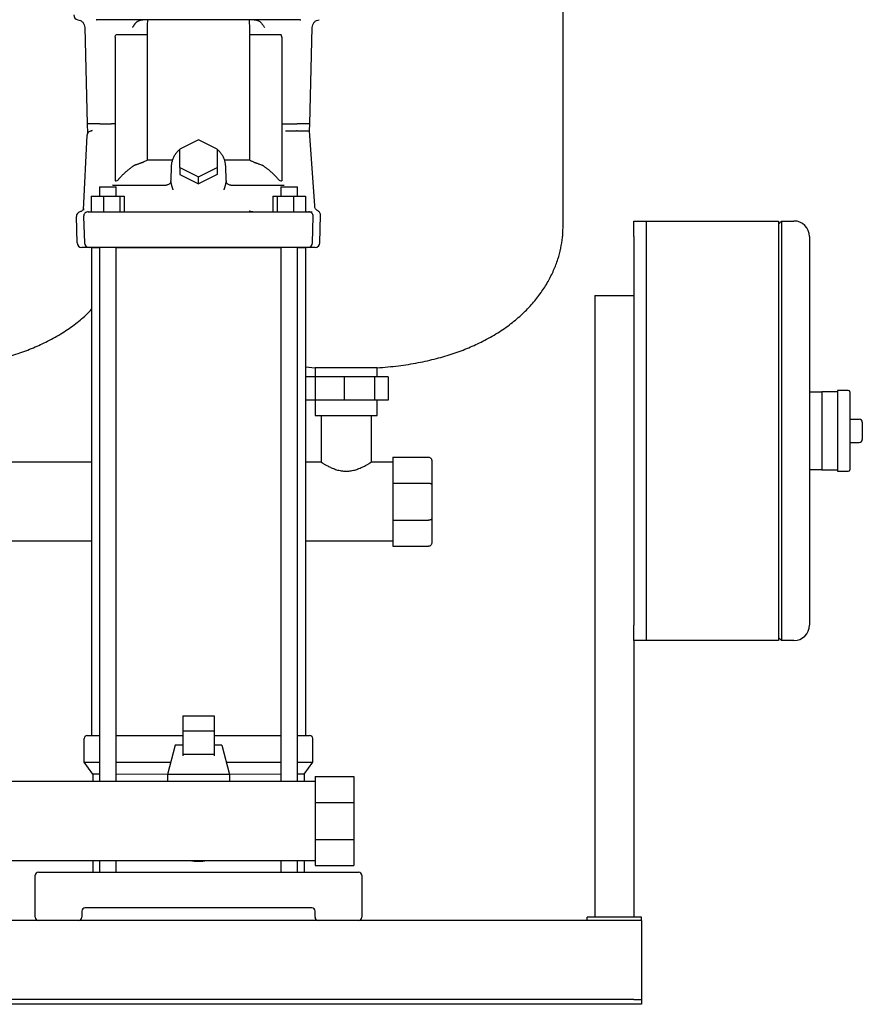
# Model space of a CAD drawing. Header units: millimetres. Extents: x 16 to 1880, y 11 to 1176.
# Tile 3 of 6: x 505 to 1047, y 11 to 645. Entities that reach past the tile are written whole.
import ezdxf

# ---------------------------------------------------------------- set-up
doc = ezdxf.new("R2010")
doc.units = ezdxf.units.MM

msp = doc.modelspace()

# ---------------------------------------------------------------- linework, layer by layer
at = {"color": 7, "linetype": 'Continuous', "lineweight": 25}
for p, q in [((854.8, 511.24), (854.8, 666.24)), ((547.14, 639.92), (548.77, 577.89)), ((554.51, 644.94), (554.8, 644.94)), ((554.8, 644.94), (554.51, 644.94)), ((685.79, 644.94), (554.8, 644.94)), ((555.13, 644.78), (554.8, 644.94)), ((685.79, 644.94), (685.46, 644.78)), ((685.79, 644.94), (686.09, 644.94)), ((691.83, 577.94), (693.45, 639.98)), ((566.66, 633.72), (566.66, 541.21)), ((587.21, 635.22), (567.2, 635.22)), ((587.21, 635.22), (587.21, 554.52)), ((653.39, 554.52), (653.39, 635.22)), ((673.4, 635.22), (653.39, 635.22)), ((673.94, 633.72), (673.94, 541.21)), ((548.77, 577.94), (548.81, 571.91)), ((549.41, 577.94), (548.77, 577.94)), ((558.36, 577.93), (564.43, 577.94)), ((676.17, 577.94), (682.24, 577.94)), ((691.8, 573.44), (691.83, 577.94)), ((546.36, 522.71), (548.66, 570.58)), ((551.3, 573.42), (551.89, 573.6)), ((551.89, 573.6), (551.3, 573.42)), ((551.49, 573.42), (551.3, 573.42)), ((551.3, 573.42), (551.49, 573.42)), ((676.31, 573.44), (682.25, 573.44)), ((695.05, 525.19), (691.8, 573.44)), ((620.3, 567.76), (608.3, 561.76)), ((632.3, 561.76), (620.3, 567.76)), ((608.3, 549.76), (608.3, 561.76)), ((632.3, 561.76), (632.3, 549.76)), ((603.47, 554.52), (587.21, 554.52)), ((653.39, 554.52), (637.12, 554.52)), ((602.78, 550.74), (602.46, 541.46)), ((608.3, 549.76), (620.3, 543.76)), ((608.3, 549.76), (608.3, 545.26)), ((608.3, 545.26), (620.3, 539.26)), ((620.3, 543.76), (632.3, 549.76)), ((632.3, 545.26), (620.3, 539.26)), ((632.3, 549.76), (632.3, 545.26)), ((638.13, 541.46), (637.81, 550.72)), ((565.15, 538.44), (565.15, 538.77)), ((566.9, 541.21), (566.66, 541.21)), ((599.48, 538.44), (599.46, 538.54)), ((600.46, 538.61), (599.48, 538.44)), ((600.13, 538.56), (599.49, 538.44)), ((602.45, 540.95), (602.46, 541.46)), ((620.3, 539.26), (620.3, 543.76)), ((638.15, 540.95), (638.1, 540.49)), ((638.13, 541.46), (638.15, 540.95)), ((641.1, 538.44), (640.13, 538.61)), ((641.1, 538.44), (640.47, 538.56)), ((641.1, 538.44), (640.54, 538.54)), ((641.14, 538.54), (641.16, 538.44)), ((641.16, 538.44), (641.14, 538.54)), ((673.94, 541.21), (673.69, 541.21)), ((556.58, 537.44), (556.58, 531.44)), ((556.58, 537.44), (561.99, 537.44)), ((561.99, 537.44), (567.34, 537.44)), ((565.15, 538.44), (599.49, 538.44)), ((567.34, 531.44), (567.34, 537.44)), ((600.02, 538.48), (599.51, 538.44)), ((641.1, 538.44), (675.45, 538.44)), ((673.25, 537.44), (673.25, 531.44)), ((673.25, 537.44), (678.6, 537.44)), ((678.6, 537.44), (684.01, 537.44)), ((684.01, 531.44), (684.01, 537.44)), ((551.37, 531.44), (551.37, 521.44)), ((551.37, 531.44), (559.12, 531.44)), ((559.12, 531.44), (559.14, 521.44)), ((559.12, 531.44), (569.72, 531.44)), ((569.72, 531.44), (569.72, 521.44)), ((569.72, 531.44), (572.56, 531.44)), ((572.56, 531.44), (572.56, 521.44)), ((668.04, 531.44), (668.04, 521.44)), ((668.04, 531.44), (670.88, 531.44)), ((670.88, 531.44), (670.88, 521.44)), ((670.88, 531.44), (681.47, 531.44)), ((681.47, 531.44), (681.46, 521.44)), ((681.47, 531.44), (689.23, 531.44)), ((689.23, 531.44), (689.23, 521.44)), ((546.36, 522.71), (546.3, 522.47)), ((549.44, 521.44), (559.14, 521.44)), ((549.62, 521.44), (549.75, 521.52)), ((549.75, 521.52), (549.62, 521.44)), ((550.91, 521.44), (550.92, 521.44)), ((559.14, 521.44), (681.46, 521.44)), ((681.46, 521.44), (691.16, 521.44)), ((689.68, 521.44), (689.63, 521.44)), ((689.68, 521.44), (690.2, 521.44)), ((542.22, 501.36), (541.78, 518.36)), ((546.44, 518.36), (546.88, 501.36)), ((693.71, 501.36), (694.16, 518.36)), ((698.37, 501.36), (698.84, 519.13)), ((900.3, 505.44), (900.3, 515.44)), ((900.3, 515.44), (908.3, 515.44)), ((908.3, 515.44), (993.3, 515.44)), ((908.3, 515.44), (908.3, 505.44)), ((993.3, 513.44), (995.3, 515.44)), ((993.3, 515.44), (993.3, 495.44)), ((995.3, 515.44), (995.3, 495.44)), ((995.3, 515.44), (1003.3, 515.44)), ((900.3, 505.44), (900.3, 255.44)), ((908.3, 505.44), (908.3, 255.44)), ((1013.3, 505.44), (1013.3, 495.44)), ((550.86, 498.44), (545.22, 498.44)), ((550.86, 498.44), (550.5, 498.44)), ((551.38, 498.44), (551.43, 498.44)), ((551.55, 498.44), (551.55, 184.44)), ((551.55, 498.44), (556.58, 498.44)), ((556.58, 498.44), (556.58, 154.84)), ((567.34, 154.84), (567.34, 498.44)), ((567.34, 498.44), (673.25, 498.44)), ((673.25, 498.44), (673.25, 154.84)), ((690.71, 498.44), (681.36, 498.44)), ((684.01, 154.84), (684.01, 498.44)), ((684.01, 498.44), (689.05, 498.44)), ((689.05, 498.44), (689.05, 184.44)), ((689.22, 498.44), (689.22, 498.44)), ((695.38, 498.44), (689.74, 498.44)), ((690.09, 498.44), (689.74, 498.44)), ((690.71, 498.44), (690.09, 498.44)), ((908.3, 495.44), (908.3, 265.44)), ((993.3, 495.44), (993.3, 265.44)), ((995.3, 495.44), (995.3, 265.44)), ((1013.3, 495.44), (1013.3, 265.44)), ((875.3, 467.44), (875.3, 67.44)), ((875.3, 467.44), (900.3, 467.44)), ((689.05, 421.54), (695.3, 420.93)), ((695.3, 420.93), (695.3, 415.24)), ((714.34, 420.93), (695.3, 420.93)), ((735.3, 420.93), (714.34, 420.93)), ((735.3, 415.24), (735.3, 420.93)), ((695.27, 415.24), (689.05, 415.24)), ((695.27, 415.24), (695.27, 400.24)), ((714, 415.24), (695.27, 415.24)), ((714, 415.24), (714, 400.24)), ((733.49, 415.24), (714, 415.24)), ((733.49, 415.24), (733.49, 400.24)), ((742.33, 415.24), (733.49, 415.24)), ((742.33, 415.24), (742.33, 400.24)), ((1038.3, 406.44), (1031.3, 406.44)), ((1031.3, 406.44), (1031.3, 380.44)), ((695.27, 400.24), (689.05, 400.24)), ((695.27, 400.24), (695.3, 390.24)), ((714, 400.24), (695.27, 400.24)), ((733.49, 400.24), (714, 400.24)), ((742.33, 400.24), (733.49, 400.24)), ((735.3, 390.24), (735.3, 400.24)), ((1013.3, 405.44), (1021.3, 405.44)), ((1031.3, 405.44), (1021.3, 405.44)), ((1021.3, 405.44), (1021.3, 395.44)), ((1039.3, 405.44), (1039.3, 355.44)), ((1021.3, 395.44), (1021.3, 380.44)), ((695.3, 390.24), (714.34, 390.24)), ((699.3, 390.24), (699.3, 360.24)), ((714.34, 390.24), (735.3, 390.24)), ((731.3, 390.24), (731.3, 360.24)), ((1039.3, 387.94), (1045.3, 387.94)), ((1021.3, 380.44), (1021.3, 365.44)), ((1031.3, 380.44), (1031.3, 354.44)), ((1047.3, 385.94), (1047.3, 374.94)), ((1039.3, 372.94), (1045.3, 372.94)), ((745.3, 363.49), (768.3, 363.49)), ((745.3, 363.49), (745.3, 346.7)), ((770.3, 361.49), (770.3, 345.88)), ((1021.3, 365.44), (1021.3, 355.44)), ((551.55, 360.24), (459.05, 360.24)), ((699.3, 360.24), (689.05, 360.24)), ((745.3, 360.24), (731.3, 360.24)), ((1021.3, 355.44), (1013.3, 355.44)), ((1021.3, 355.44), (1031.3, 355.44)), ((1031.3, 354.44), (1038.3, 354.44)), ((745.3, 346.7), (745.3, 322.97)), ((745.3, 346.7), (768.3, 346.7)), ((770.3, 345.88), (770.3, 323.8)), ((770.3, 323.8), (770.3, 308.19)), ((745.3, 322.97), (768.3, 322.97)), ((745.3, 322.97), (745.3, 306.19)), ((551.55, 309.44), (459.05, 309.44)), ((745.3, 309.44), (689.05, 309.44)), ((745.3, 306.19), (768.3, 306.19)), ((993.3, 265.44), (993.3, 245.44)), ((995.3, 265.44), (995.3, 245.44)), ((1013.3, 265.44), (1013.3, 255.44)), ((900.3, 245.44), (900.3, 255.44)), ((908.3, 255.44), (908.3, 245.44)), ((995.3, 245.44), (993.3, 247.44)), ((908.3, 245.44), (900.3, 245.44)), ((900.3, 245.44), (900.3, 67.44)), ((993.3, 245.44), (908.3, 245.44)), ((1003.3, 245.44), (995.3, 245.44)), ((610.3, 197.13), (630.3, 197.13)), ((610.3, 197.13), (610.3, 187.24)), ((630.3, 197.13), (630.3, 187.24)), ((548.8, 184.44), (556.58, 184.44)), ((567.34, 184.44), (610.3, 184.44)), ((630.3, 187.24), (610.3, 187.24)), ((610.3, 187.24), (610.3, 172.22)), ((630.3, 187.24), (630.3, 172.22)), ((630.3, 184.44), (673.25, 184.44)), ((684.01, 184.44), (691.8, 184.44)), ((546.8, 167.29), (546.8, 182.44)), ((605.3, 178.09), (600.3, 159.34)), ((610.3, 178.09), (605.3, 178.09)), ((635.3, 178.09), (630.3, 178.09)), ((635.3, 178.09), (640.3, 159.34)), ((693.8, 167.29), (693.8, 182.44)), ((630.3, 172.22), (610.3, 172.22)), ((610.3, 172.22), (610.3, 171.28)), ((630.3, 172.22), (630.3, 171.28)), ((546.8, 167.29), (556.58, 167.29)), ((552.3, 159.44), (546.8, 167.29)), ((567.34, 167.29), (602.42, 167.29)), ((638.18, 167.29), (673.25, 167.29)), ((684.01, 167.29), (693.8, 167.29)), ((688.3, 159.44), (693.8, 167.29)), ((556.58, 159.44), (552.3, 159.44)), ((552.3, 159.44), (552.3, 154.84)), ((600.3, 159.34), (567.34, 159.44)), ((600.3, 159.34), (600.3, 154.84)), ((640.3, 159.34), (600.3, 159.34)), ((673.25, 159.44), (640.3, 159.34)), ((640.3, 159.34), (640.3, 154.84)), ((688.3, 159.44), (684.01, 159.44)), ((688.3, 159.44), (688.3, 154.84)), ((695.3, 154.84), (281.65, 154.84)), ((695.3, 158.09), (720.3, 158.09)), ((695.3, 158.09), (695.3, 141.3)), ((720.3, 158.09), (720.3, 141.3)), ((695.3, 141.3), (720.3, 141.3)), ((695.3, 141.3), (695.3, 117.57)), ((720.3, 141.3), (720.3, 117.57)), ((695.3, 117.57), (720.3, 117.57)), ((695.3, 117.57), (695.3, 100.79)), ((720.3, 117.57), (720.3, 100.79)), ((112.8, 104.04), (695.3, 104.04)), ((552.3, 104.04), (552.3, 96.44)), ((556.58, 104.04), (556.58, 96.44)), ((567.34, 96.44), (567.34, 104.04)), ((673.25, 104.04), (673.25, 96.44)), ((684.01, 96.44), (684.01, 104.04)), ((688.3, 104.04), (688.3, 96.44)), ((517.3, 96.44), (528.3, 96.44)), ((528.3, 96.44), (712.3, 96.44)), ((695.3, 100.79), (720.3, 100.79)), ((712.3, 96.44), (723.3, 96.44)), ((515.3, 67.44), (515.3, 94.44)), ((725.3, 94.44), (725.3, 67.44)), ((545.3, 71.44), (545.3, 67.44)), ((693.3, 73.44), (547.3, 73.44)), ((695.3, 67.44), (695.3, 71.44)), ((905.3, 65.44), (45.3, 65.44)), ((870.3, 65.44), (870.3, 67.44)), ((905.3, 67.44), (870.3, 67.44)), ((905.3, 65.44), (905.3, 67.44)), ((905.3, 65.44), (905.3, 60.44)), ((905.3, 60.44), (905.3, 16.44)), ((900.3, 14.44), (50.3, 14.44)), ((900.3, 14.44), (905.3, 14.44)), ((905.3, 16.44), (905.3, 14.44)), ((905.3, 14.44), (905.3, 11.44)), ((900.3, 11.44), (50.3, 11.44)), ((905.3, 11.44), (900.3, 11.44))]:
    msp.add_line(p, q, dxfattribs=at)
at = {"color": 7, "linetype": 'Continuous', "lineweight": 25, "flags": 128}
for points in [[(690.2, 521.44), (690.67, 521.44), (691.12, 521.44), (691.55, 521.44), (691.96, 521.44), (692.35, 521.44), (692.71, 521.44), (693.06, 521.44), (693.39, 521.44)], [(559.24, 498.44), (557.31, 498.44), (555.51, 498.44), (553.9, 498.44), (552.51, 498.44), (551.38, 498.44), (550.56, 498.44), (550.05, 498.44), (549.88, 498.44)], [(681.36, 498.44), (671.32, 498.44), (661.2, 498.44), (651.03, 498.44), (640.81, 498.44), (630.56, 498.44), (620.3, 498.44), (610.04, 498.44), (599.79, 498.44), (589.57, 498.44), (579.39, 498.44), (569.28, 498.44), (559.24, 498.44)]]:
    msp.add_lwpolyline(points, dxfattribs=at)
at = {"color": 7, "linetype": 'Continuous', "lineweight": 25}
for centre, radius, start, end in [((543.15, 647.94), 3, 178.5, 261.50853), ((566.9, 543.64), 2.42, 270, 319.78589), ((673.69, 543.64), 2.42, 220.23756, 270.00007), ((544.77, 518.44), 3, 103.35942, 181.50311), ((549.44, 518.44), 3, 90.00038, 181.5), ((691.16, 518.44), 3, 358.5, 89.99954), ((1003.3, 505.44), 10, 0, 90), ((545.22, 501.44), 3, 181.5, 270), ((549.88, 501.44), 3, 181.5, 270), ((690.71, 501.44), 3, 270, 358.5), ((695.38, 501.44), 3, 270, 358.5), ((1038.3, 405.44), 1, 0, 90), ((1045.3, 385.94), 2, 0, 90), ((1045.3, 374.94), 2, 270, 360), ((1038.3, 355.44), 1, 270, 0), ((1003.3, 255.44), 10, 270, 0), ((548.8, 182.44), 2, 90, 180), ((691.8, 182.44), 2, 0, 90), ((620.3, 129.44), 26, 257.6671, 282.3329), ((517.3, 94.44), 2, 90, 180), ((723.3, 94.44), 2, 0, 90), ((547.3, 71.44), 2, 90, 180), ((693.3, 71.44), 2, 0, 90), ((517.3, 67.44), 2, 180, 270), ((543.3, 67.44), 2, 270, 0), ((697.3, 67.44), 2, 180, 270), ((723.3, 67.44), 2, 270, 0)]:
    msp.add_arc(centre, radius, start, end, dxfattribs=at)
for points, knots in [([(542.71, 644.97), (543.25, 644.83), (544.44, 644.54), (545.92, 643.34), (546.93, 641.74), (547.07, 640.51), (547.14, 639.92)], [0, 0, 0, 0, 0.2420409, 0.4999897, 0.757944, 1, 1, 1, 1]), ([(577.92, 639.87), (577.99, 640.01), (578.1, 640.22), (578.34, 640.63), (578.56, 641.02), (578.82, 641.45), (579.04, 641.77), (579.25, 642.07), (579.41, 642.27), (579.48, 642.37)], [0, 0, 0, 0, 0.1583195, 0.238539, 0.4851946, 0.6176376, 0.7455251, 0.8723048, 1, 1, 1, 1]), ([(579.48, 642.37), (579.55, 642.45), (579.68, 642.6), (579.89, 642.84), (580.11, 643.07), (580.35, 643.3), (580.61, 643.52), (580.89, 643.74), (581.18, 643.94), (581.49, 644.13), (581.82, 644.31), (582.19, 644.48), (582.59, 644.64), (583.02, 644.76), (583.47, 644.86), (583.94, 644.92), (584.25, 644.93), (584.42, 644.94)], [0, 0, 0, 0, 0.052679, 0.107075, 0.163169, 0.220908, 0.280213, 0.34098, 0.403075, 0.466324, 0.530525, 0.601446, 0.675922, 0.753539, 0.83382, 0.916171, 1, 1, 1, 1]), ([(656.18, 644.94), (656.26, 644.94), (656.41, 644.93), (656.64, 644.92), (656.87, 644.9), (657.09, 644.86), (657.31, 644.82), (657.52, 644.77), (657.73, 644.72), (657.93, 644.66), (658.13, 644.59), (658.59, 644.41), (659.27, 644.06), (660.03, 643.5), (660.62, 642.94), (661.09, 642.4), (661.5, 641.86), (661.88, 641.29), (662.27, 640.64), (662.53, 640.14), (662.68, 639.87)], [0, 0, 0, 0, 0.026578, 0.052969, 0.079121, 0.104989, 0.130535, 0.155714, 0.18048, 0.204797, 0.22863, 0.251952, 0.375403, 0.491053, 0.575063, 0.6573, 0.737268, 0.806866, 0.894957, 1, 1, 1, 1]), ([(693.45, 639.98), (693.52, 640.51), (693.67, 641.74), (694.68, 643.34), (696.15, 644.54), (697.34, 644.83), (697.92, 644.98)], [0, 0, 0, 0, 0.2420528, 0.5000034, 0.7579521, 1, 1, 1, 1]), ([(673.94, 633.72), (673.92, 633.8), (673.89, 633.95), (673.85, 634.17), (673.8, 634.37), (673.76, 634.55), (673.71, 634.7), (673.67, 634.84), (673.62, 634.95), (673.58, 635.05), (673.54, 635.12), (673.49, 635.18), (673.45, 635.21), (673.41, 635.22), (673.4, 635.22)], [0, 0, 0, 0, 0.148913, 0.28533, 0.409298, 0.520878, 0.620155, 0.707247, 0.782334, 0.845697, 0.897803, 0.939505, 0.972469, 1, 1, 1, 1]), ([(556.84, 577.94), (556.98, 577.93), (557.24, 577.92), (557.81, 577.92), (558.13, 577.93), (558.36, 577.93)], [0, 0, 0, 0, 0.5, 0.5, 1, 1, 1, 1]), ([(566.66, 577.94), (566.6, 577.94), (566.48, 577.94), (566.29, 577.94), (566.11, 577.94), (565.92, 577.94), (565.73, 577.94), (565.54, 577.94), (565.35, 577.94), (565.16, 577.94), (564.97, 577.94), (564.78, 577.94), (564.6, 577.94), (564.49, 577.94), (564.43, 577.94)], [0, 0, 0, 0, 0.074035, 0.149746, 0.22715, 0.306254, 0.387061, 0.469569, 0.553771, 0.639657, 0.727221, 0.81646, 0.907379, 1, 1, 1, 1]), ([(673.93, 577.94), (674.34, 577.94), (674.74, 577.94), (675.5, 577.94), (675.86, 577.94), (676.17, 577.94)], [0, 0, 0, 0, 0.5, 0.5, 1, 1, 1, 1]), ([(682.24, 577.94), (682.47, 577.93), (682.78, 577.92), (683.36, 577.92), (683.62, 577.93), (683.76, 577.94)], [0, 0, 0, 0, 0.5, 0.5, 1, 1, 1, 1]), ([(691.83, 577.94), (691.83, 577.94), (692.04, 577.94), (691.62, 577.94), (691.2, 577.94)], [0, 0, 0, 0, 0.000031, 1, 1, 1, 1]), ([(551.3, 573.42), (550.98, 573.38), (550.64, 573.28), (549.99, 572.96), (549.69, 572.74), (549.2, 572.2), (549, 571.88), (548.74, 571.23), (548.68, 570.9), (548.66, 570.58)], [0, 0, 0, 0, 0.25, 0.25, 0.5, 0.5, 0.75, 0.75, 1, 1, 1, 1]), ([(548.81, 571.91), (548.81, 571.77), (548.8, 571.48), (548.75, 571.21), (548.72, 571.07)], [0, 0, 0, 0, 0.494209, 1, 1, 1, 1]), ([(548.88, 571.55), (548.86, 571.51), (548.76, 571.31), (548.72, 571.04), (548.73, 571.09), (548.72, 571.07)], [0, 0, 0, 0, 0.176101, 0.913534, 1, 1, 1, 1]), ([(551.89, 573.6), (551.83, 573.52), (551.67, 573.46), (551.52, 573.43), (551.45, 573.42)], [0, 0, 0, 0, 0.501939, 1, 1, 1, 1]), ([(682.25, 573.44), (682.26, 573.43), (682.28, 573.42), (682.31, 573.41), (682.35, 573.4), (682.38, 573.4), (682.43, 573.41), (682.49, 573.43), (682.58, 573.46), (682.69, 573.48), (682.82, 573.5), (682.99, 573.53), (683.17, 573.55), (683.34, 573.56), (683.47, 573.58), (683.55, 573.59), (683.61, 573.6), (683.67, 573.61), (683.72, 573.58), (683.75, 573.52), (683.77, 573.47), (683.77, 573.44)], [0, 0, 0, 0, 0.0223775, 0.0447578, 0.0677475, 0.0919076, 0.1081885, 0.1463387, 0.2063819, 0.2633511, 0.3361774, 0.4248193, 0.5292828, 0.6360849, 0.7178748, 0.7743045, 0.8052459, 0.8590141, 0.9052387, 0.9500274, 1, 1, 1, 1]), ([(608.3, 561.47), (608, 561.23), (607.11, 560.52), (605.89, 559.13), (604.66, 557.34), (603.72, 555.41), (603.09, 553.39), (602.84, 551.82), (602.79, 550.93), (602.78, 550.74)], [0, 0, 0, 0, 0.089253, 0.263045, 0.436331, 0.608993, 0.780984, 0.952354, 1, 1, 1, 1]), ([(637.81, 550.72), (637.79, 551.13), (637.72, 552.21), (637.36, 553.97), (636.65, 555.95), (635.64, 557.82), (634.35, 559.55), (633.22, 560.78), (632.46, 561.36), (632.3, 561.48)], [0, 0, 0, 0, 0.096901, 0.267364, 0.437942, 0.60882, 0.780181, 0.95211, 1, 1, 1, 1]), ([(584.24, 553.11), (584.16, 553.07), (584.01, 552.99), (583.77, 552.88), (583.53, 552.77), (583.22, 552.64), (582.84, 552.5), (582.29, 552.3), (581.61, 552.07), (580.92, 551.86), (580.34, 551.67), (579.9, 551.51), (579.5, 551.35), (579.15, 551.19), (578.83, 551.02), (578.64, 550.9), (578.54, 550.84)], [0, 0, 0, 0, 0.043125, 0.086156, 0.128962, 0.171411, 0.248276, 0.326603, 0.458554, 0.594912, 0.679822, 0.7562, 0.825284, 0.888271, 0.946205, 1, 1, 1, 1]), ([(653.39, 554.52), (653.59, 554.43), (653.99, 554.25), (654.59, 553.98), (655.18, 553.7), (655.77, 553.41), (656.16, 553.21), (656.35, 553.11)], [0, 0, 0, 0, 0.201284, 0.401892, 0.601858, 0.801216, 1, 1, 1, 1]), ([(662.05, 550.84), (662, 550.87), (661.91, 550.93), (661.75, 551.02), (661.57, 551.13), (661.34, 551.24), (660.75, 551.51), (659.96, 551.77), (659, 552.07), (658.25, 552.31), (657.56, 552.57), (656.94, 552.82), (656.55, 553.02), (656.35, 553.11)], [0, 0, 0, 0, 0.0275511, 0.0561755, 0.085991, 0.1312427, 0.1816381, 0.403267, 0.5352222, 0.6726425, 0.7852673, 0.8947033, 1, 1, 1, 1]), ([(578.54, 550.84), (578.35, 550.7), (577.96, 550.44), (577.39, 550.03), (576.82, 549.62), (576.27, 549.21), (575.73, 548.79), (575.2, 548.37), (574.68, 547.94), (574.17, 547.51), (573.66, 547.07), (573.17, 546.63), (572.69, 546.19), (572.22, 545.75), (571.75, 545.3), (571.3, 544.85), (570.85, 544.39), (570.42, 543.93), (569.99, 543.47), (569.57, 543.01), (569.16, 542.54), (568.89, 542.23), (568.76, 542.07)], [0, 0, 0, 0, 0.053799, 0.107107, 0.159943, 0.212325, 0.264272, 0.3158, 0.366921, 0.41765, 0.467998, 0.51798, 0.567605, 0.616887, 0.665835, 0.714461, 0.762776, 0.810789, 0.85851, 0.905946, 0.953107, 1, 1, 1, 1]), ([(671.84, 542.07), (671.69, 542.24), (671.39, 542.6), (670.93, 543.11), (670.46, 543.63), (669.98, 544.14), (669.49, 544.65), (668.99, 545.15), (668.48, 545.65), (667.95, 546.15), (667.42, 546.64), (666.87, 547.13), (666.31, 547.61), (665.74, 548.09), (665.15, 548.56), (664.56, 549.03), (663.95, 549.49), (663.33, 549.94), (662.7, 550.4), (662.27, 550.69), (662.05, 550.84)], [0, 0, 0, 0, 0.052283, 0.104878, 0.157795, 0.211048, 0.264647, 0.318607, 0.372941, 0.427664, 0.482791, 0.538339, 0.594323, 0.650761, 0.70767, 0.765069, 0.822977, 0.881419, 0.940418, 1, 1, 1, 1]), ([(602.39, 540.46), (602.37, 540.39), (602.33, 540.31), (602.19, 540.01), (601.84, 539.47), (601.09, 538.8), (600.39, 538.59), (600.02, 538.48)], [0, 0, 0, 0, 0.112058, 0.22361, 0.456437, 0.716268, 1, 1, 1, 1]), ([(602.39, 540.46), (602.44, 540.53), (602.42, 540.54), (602.4, 540.49), (602.39, 540.46)], [0, 0, 0, 0, 0.321373, 1, 1, 1, 1]), ([(602.45, 540.95), (602.45, 540.92), (602.45, 540.85), (602.45, 540.74), (602.46, 540.62), (602.47, 540.48), (602.49, 540.34), (602.52, 540.18), (602.55, 540), (602.58, 539.82), (602.62, 539.62), (602.67, 539.41), (602.72, 539.19), (602.78, 538.95), (602.85, 538.66), (602.95, 538.31), (603.07, 537.87), (603.22, 537.37), (603.39, 536.81), (603.59, 536.18), (603.74, 535.74), (603.81, 535.51)], [0, 0, 0, 0, 0.0226575, 0.0469844, 0.0730464, 0.1008965, 0.1305771, 0.1621226, 0.1955606, 0.2309131, 0.2681982, 0.3074299, 0.3486195, 0.3917762, 0.436907, 0.5047037, 0.5829117, 0.6715339, 0.7705729, 0.8800441, 1, 1, 1, 1]), ([(636.78, 535.51), (636.82, 535.63), (636.9, 535.87), (637.01, 536.21), (637.12, 536.53), (637.22, 536.83), (637.31, 537.12), (637.39, 537.39), (637.46, 537.65), (637.53, 537.89), (637.59, 538.11), (637.65, 538.31), (637.72, 538.58), (637.81, 538.92), (637.9, 539.32), (637.98, 539.68), (638.05, 540), (638.1, 540.29), (638.13, 540.55), (638.15, 540.77), (638.15, 540.89), (638.15, 540.95)], [0, 0, 0, 0, 0.062417, 0.121902, 0.178467, 0.23212, 0.282866, 0.330707, 0.375644, 0.417676, 0.456802, 0.493023, 0.526339, 0.604181, 0.676545, 0.743475, 0.805032, 0.861305, 0.912423, 0.958567, 1, 1, 1, 1]), ([(638.21, 540.44), (638.2, 540.47), (638.18, 540.52), (638.16, 540.51), (638.15, 540.51)], [0, 0, 0, 0, 0.691771, 1, 1, 1, 1]), ([(640.54, 538.54), (640.21, 538.59), (639.51, 538.8), (638.76, 539.47), (638.41, 540.01), (638.26, 540.31), (638.23, 540.39), (638.21, 540.44)], [0, 0, 0, 0, 0.283735, 0.543568, 0.776394, 0.887944, 1, 1, 1, 1]), ([(546.24, 523.24), (546.13, 523), (545.92, 522.54), (545.4, 521.98), (544.78, 521.56), (544.31, 521.42), (544.08, 521.36)], [0, 0, 0, 0, 0.2538259, 0.5102351, 0.7613288, 1, 1, 1, 1]), ([(546.33, 523.36), (546.32, 523.37), (546.31, 523.46), (546.27, 523.34), (546.24, 523.24)], [0, 0, 0, 0, 0.11776, 1, 1, 1, 1]), ([(546.4, 523.53), (546.39, 523.41), (546.39, 523.29), (546.37, 523.02), (546.37, 522.87), (546.36, 522.71)], [0, 0, 0, 0, 0.5, 0.5, 1, 1, 1, 1]), ([(653.05, 522.05), (653.1, 522.02), (653.22, 521.96), (653.41, 521.87), (653.63, 521.78), (653.87, 521.69), (654.14, 521.61), (654.44, 521.54), (654.77, 521.48), (655.13, 521.44), (655.38, 521.44), (655.51, 521.44)], [0, 0, 0, 0, 0.071933, 0.153551, 0.244898, 0.346019, 0.45696, 0.577772, 0.70851, 0.849232, 1, 1, 1, 1]), ([(653.05, 522.05), (653.07, 522.02), (653.12, 521.95), (653.2, 521.86), (653.28, 521.78), (653.36, 521.71), (653.44, 521.65), (653.56, 521.57), (653.7, 521.5), (653.88, 521.45), (654, 521.44), (654.06, 521.44)], [0, 0, 0, 0, 0.083454, 0.166559, 0.249545, 0.332643, 0.41608, 0.500084, 0.667016, 0.833039, 1, 1, 1, 1]), ([(697.19, 521.88), (696.93, 522.05), (696.31, 522.42), (695.63, 523.26), (695.18, 524.19), (695.09, 524.86), (695.05, 525.19)], [0, 0, 0, 0, 0.256895, 0.514933, 0.765123, 1, 1, 1, 1]), ([(698.84, 519.13), (698.83, 519.39), (698.8, 519.96), (698.45, 520.76), (697.92, 521.44), (697.43, 521.74), (697.19, 521.88)], [0, 0, 0, 0, 0.244897, 0.500001, 0.755104, 1, 1, 1, 1]), ([(735.3, 420.93), (739.86, 421.33), (748.69, 422.1), (761.41, 424.15), (773.18, 426.78), (784.04, 429.98), (794, 433.7), (803.59, 438.1), (812.72, 443.24), (821.25, 449.17), (828.71, 455.51), (835.17, 462.19), (840.66, 469.16), (845.21, 476.32), (848.82, 483.53), (851.55, 490.7), (853.43, 497.75), (854.58, 504.58), (854.73, 509.06), (854.8, 511.24)], [0, 0, 0, 0, 0.08342, 0.161488, 0.234609, 0.303181, 0.367595, 0.428228, 0.495317, 0.558205, 0.617391, 0.673312, 0.727386, 0.778747, 0.827619, 0.874143, 0.918387, 0.960355, 1, 1, 1, 1]), ([(459.05, 421.3), (462.36, 421.6), (469.93, 422.27), (481.41, 424.16), (493.19, 426.78), (504.04, 429.98), (514, 433.69), (523.59, 438.1), (532.73, 443.23), (541.23, 449.2), (547.47, 454.32), (550.62, 457.68), (551.55, 458.66)], [0, 0, 0, 0, 0.097762, 0.223858, 0.341963, 0.452721, 0.556763, 0.654697, 0.76306, 0.864637, 0.960235, 1, 1, 1, 1]), ([(768.3, 363.49), (768.53, 363.49), (768.79, 363.44), (769.28, 363.25), (769.52, 363.1), (769.91, 362.71), (770.06, 362.47), (770.25, 361.98), (770.3, 361.72), (770.3, 361.49)], [0, 0, 0, 0, 0.25, 0.25, 0.5, 0.5, 0.75, 0.75, 1, 1, 1, 1]), ([(699.3, 360.24), (699.3, 360.24), (699.3, 360.23), (699.31, 360.22), (699.33, 360.21), (699.36, 360.19), (699.4, 360.17), (699.44, 360.14), (699.49, 360.1), (699.55, 360.06), (699.7, 359.97), (699.99, 359.78), (700.53, 359.45), (701.22, 359.03), (702, 358.58), (702.93, 358.06), (703.95, 357.53), (705.12, 356.96), (706.38, 356.4), (707.69, 355.89), (709.11, 355.41), (710.55, 355.02), (712.6, 354.61), (715.29, 354.38), (717.97, 354.6), (720.03, 355.02), (721.47, 355.41), (722.89, 355.89), (724.28, 356.43), (725.53, 356.99), (726.68, 357.55), (727.66, 358.06), (728.59, 358.58), (729.38, 359.03), (730.06, 359.45), (730.6, 359.78), (730.92, 359.98), (731.09, 360.09), (731.18, 360.16), (731.25, 360.2), (731.29, 360.23), (731.3, 360.23), (731.3, 360.24)], [0, 0, 0, 0, 0.006845, 0.013707, 0.020586, 0.027485, 0.034405, 0.041346, 0.048311, 0.0553, 0.062315, 0.09296, 0.124927, 0.154973, 0.18756, 0.215719, 0.249968, 0.281355, 0.312511, 0.346035, 0.374835, 0.407314, 0.437347, 0.49984, 0.56217, 0.592235, 0.624741, 0.653696, 0.687415, 0.723177, 0.750098, 0.78329, 0.812353, 0.844928, 0.874965, 0.906632, 0.936999, 0.949749, 0.962416, 0.975008, 0.987534, 1, 1, 1, 1]), ([(768.3, 346.7), (768.53, 346.7), (768.79, 346.69), (769.28, 346.61), (769.52, 346.54), (769.91, 346.38), (770.06, 346.28), (770.25, 346.08), (770.3, 345.97), (770.3, 345.88)], [0, 0, 0, 0, 0.25, 0.25, 0.5, 0.5, 0.75, 0.75, 1, 1, 1, 1]), ([(770.3, 323.8), (770.3, 323.7), (770.25, 323.59), (770.06, 323.39), (769.91, 323.29), (769.52, 323.13), (769.28, 323.07), (768.79, 322.99), (768.53, 322.97), (768.3, 322.97)], [0, 0, 0, 0, 0.25, 0.25, 0.5, 0.5, 0.75, 0.75, 1, 1, 1, 1]), ([(770.3, 308.19), (770.3, 307.95), (770.25, 307.7), (770.06, 307.2), (769.91, 306.97), (769.52, 306.58), (769.28, 306.42), (768.79, 306.23), (768.53, 306.19), (768.3, 306.19)], [0, 0, 0, 0, 0.25, 0.25, 0.5, 0.5, 0.75, 0.75, 1, 1, 1, 1])]:
    msp.add_open_spline(points, degree=3, knots=knots, dxfattribs=at)
for points in [[(587.43, 644.94), (587.36, 641.7), (587.28, 638.46), (587.21, 635.22)], [(653.39, 635.22), (653.31, 638.46), (653.24, 641.7), (653.16, 644.94)], [(566.66, 633.72), (566.84, 634.72), (567.02, 635.22), (567.2, 635.22)], [(556.84, 577.94), (553.03, 577.94), (550.51, 577.94), (549.41, 577.94)], [(691.2, 577.94), (690.08, 577.94), (687.57, 577.94), (683.76, 577.94)], [(683.77, 573.44), (689.02, 573.44), (691.8, 573.44), (691.8, 573.44)], [(584.24, 553.11), (585.21, 553.61), (586.2, 554.08), (587.21, 554.52)]]:
    msp.add_open_spline(points, degree=3, dxfattribs=at)

doc.saveas('drawing.dxf')
